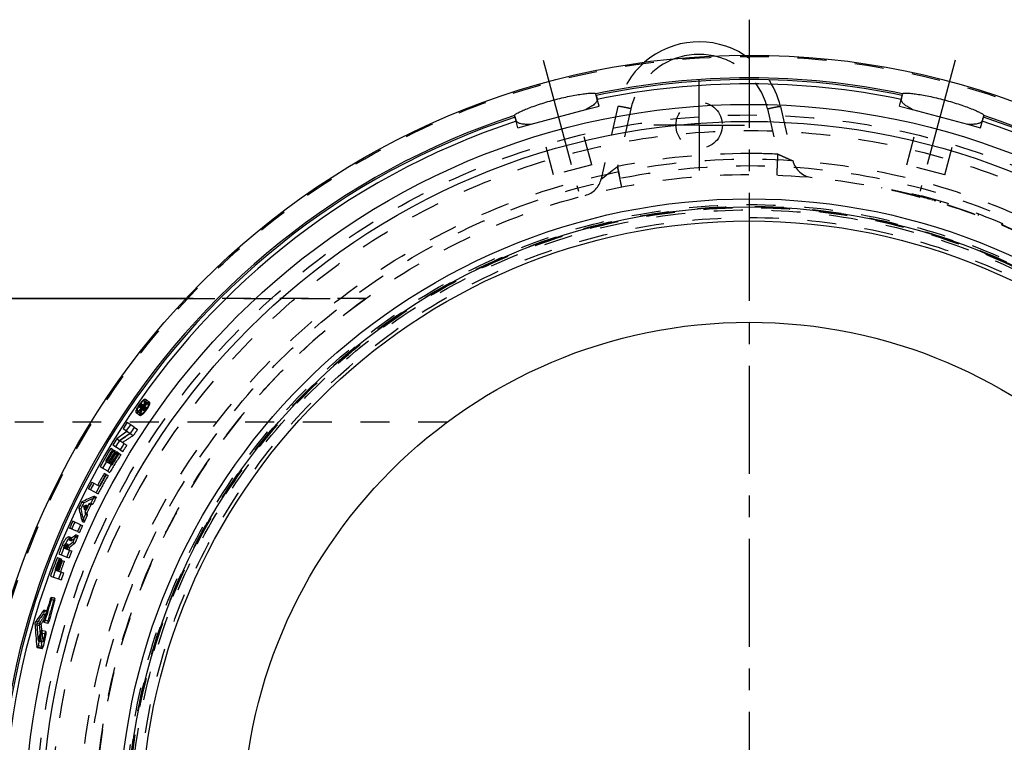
# Model space of a CAD drawing. Header units: millimetres. Extents: x 241 to 760, y 318 to 682.
# Tile 3 of 4: x 415 to 638, y 518 to 682. Entities that reach past the tile are written whole.
import ezdxf

# ---------------------------------------------------------------- set-up
doc = ezdxf.new("R2010")
doc.units = ezdxf.units.MM
doc.header["$LTSCALE"] = 65.185185
doc.linetypes.add('CENTER', pattern=[0.6, 0.375, -0.075, 0.075, -0.075])
doc.linetypes.add('HIDDEN', pattern=[0.2, 0.1, -0.1])
for name, color, linetype in [('FASEN', 7, 'CONTINUOUS'), ('KOERPER', 7, 'CONTINUOUS'), ('KONST.EL_MIT_GEO', 7, 'CONTINUOUS'), ('L1', 7, 'CONTINUOUS')]:
    doc.layers.add(name, color=color, linetype=linetype)

msp = doc.modelspace()

# ---------------------------------------------------------------- linework, layer by layer
at = {"layer": 'FASEN', "color": 8, "linetype": 'HIDDEN'}
msp.add_circle((580, 498.5), 140, dxfattribs=at)
at = {"layer": 'KOERPER', "color": 7, "linetype": 'Continuous'}
msp.add_line((452.63, 618.5), (390, 618.5), dxfattribs=at)
at = {"layer": 'KOERPER', "color": 8, "linetype": 'HIDDEN'}
msp.add_line((493.38, 618.5), (452.63, 618.5), dxfattribs=at)
msp.add_arc((580, 498.5), 148, 125.8248, 234.1752, dxfattribs=at)
at = {"layer": 'KONST.EL_MIT_GEO', "color": 2, "linetype": 'CENTER'}
for p, q in [((533.42, 672.37), (541.36, 642.71)), ((626.59, 672.37), (618.64, 642.71)), ((568.68, 657.64), (568.68, 667.89)), ((568.68, 657.64), (558.43, 657.64)), ((568.68, 657.64), (568.68, 647.39)), ((568.68, 657.64), (578.93, 657.64))]:
    msp.add_line(p, q, dxfattribs=at)
at = {"layer": 'KONST.EL_MIT_GEO', "color": 7, "linetype": 'Continuous'}
for p, q in [((545.39, 664.39), (545.29, 664.75)), ((545.39, 664.36), (545.39, 664.39)), ((614.61, 664.36), (614.6, 664.32)), ((614.62, 664.39), (614.61, 664.36)), ((614.62, 664.39), (614.71, 664.75)), ((527.04, 659.47), (526.94, 659.84)), ((527.04, 659.47), (527.04, 659.45)), ((527.04, 659.45), (527.05, 659.4)), ((527.05, 659.4), (527.09, 659.27)), ((530.66, 657.85), (543.06, 661.18)), ((616.95, 661.18), (629.35, 657.85)), ((632.92, 659.27), (632.96, 659.45)), ((632.96, 659.45), (632.97, 659.47)), ((632.97, 659.47), (633.07, 659.84)), ((390, 618.5), (452.63, 618.5)), ((442.61, 594.58), (442.55, 594.62)), ((443.24, 595.34), (443.48, 595.16)), ((441.62, 593.02), (441.86, 592.84)), ((442.39, 593.68), (441.98, 593.99)), ((442.17, 594.26), (442.19, 594.3)), ((442.19, 594.3), (442.22, 594.34)), ((442.25, 594.26), (442.2, 594.18)), ((442.2, 594.18), (442.37, 594.05)), ((442.22, 594.34), (442.28, 594.3)), ((442.28, 594.3), (442.25, 594.26)), ((442.31, 594.09), (442.34, 594.13)), ((442.34, 594.13), (442.39, 594.2)), ((442.45, 594.16), (442.37, 594.05)), ((442.55, 593.91), (442.37, 594.05)), ((442.39, 594.39), (442.67, 594.18)), ((442.39, 594.2), (442.4, 594.21)), ((442.55, 593.91), (442.39, 593.68)), ((442.4, 594.21), (442.45, 594.16)), ((442.59, 594.4), (442.79, 594.25)), ((442.9, 594.42), (442.74, 594.18)), ((440.92, 589.35), (439.33, 590.47)), ((438.4, 589.04), (440.01, 587.94)), ((436.97, 586.77), (437.6, 586.35)), ((437.62, 586.37), (437.6, 586.35)), ((438.59, 585.7), (437.66, 586.31)), ((436.01, 584.36), (435.64, 584.59)), ((437.71, 584.27), (436.08, 585.32)), ((436.5, 583.71), (436.13, 583.95)), ((437.28, 583.55), (436.91, 583.79)), ((434.44, 581.68), (435.73, 580.9)), ((434.9, 579.45), (433.23, 580.42)), ((431.33, 576.94), (433.04, 576.02)), ((434.5, 578.71), (434.11, 578.93)), ((432.26, 574.53), (430.55, 575.44)), ((429.07, 572.5), (429.51, 572.29)), ((428.38, 571.09), (428.82, 570.88)), ((429.58, 570.84), (429.98, 570.64)), ((430.01, 571.72), (430.4, 571.52)), ((428.76, 567.32), (427, 568.12)), ((428.08, 565.79), (426.3, 566.57)), ((426.23, 563.86), (426.7, 563.67)), ((424.66, 562.72), (425.06, 562.56)), ((424.89, 562.12), (426.28, 561.57)), ((425.35, 562.44), (425.76, 562.28)), ((425.91, 562.86), (425.43, 563.05)), ((423.53, 559.92), (423.94, 559.77)), ((423.84, 560.71), (425.66, 560.02)), ((424.13, 559.4), (424.54, 559.24)), ((422.94, 557.13), (424.36, 556.63)), ((421.94, 555.68), (423.78, 555.06)), ((421.93, 550.47), (422.18, 550.4)), ((420.39, 547.9), (420.54, 547.86)), ((420.48, 545.78), (420.73, 545.72)), ((418.49, 544.76), (418.9, 544.66)), ((418.71, 545.54), (419.12, 545.44)), ((419.68, 542.95), (419.93, 542.89)), ((418.87, 539.71), (419.02, 539.68)), ((419.17, 541.05), (419.42, 541))]:
    msp.add_line(p, q, dxfattribs=at)
at = {"layer": 'KONST.EL_MIT_GEO', "color": 8, "linetype": 'HIDDEN'}
for p, q in [((546.03, 661.97), (545.4, 664.36)), ((545.4, 664.36), (545.41, 664.31)), ((545.41, 664.31), (545.41, 664.29)), ((613.97, 661.97), (614.61, 664.36)), ((614.6, 664.33), (614.61, 664.36)), ((614.6, 664.32), (614.6, 664.33)), ((543.06, 661.18), (546.03, 661.97)), ((550.31, 661.88), (546.52, 645.49)), ((587.06, 661.88), (589.88, 649.66)), ((613.97, 661.97), (616.95, 661.18)), ((527.68, 657.06), (527.04, 659.44)), ((527.05, 659.41), (527.04, 659.44)), ((527.09, 659.27), (527.05, 659.41)), ((544.37, 648.69), (541.16, 660.67)), ((553.23, 661.37), (550.22, 648.31)), ((584.13, 661.37), (586.5, 651.1)), ((615.64, 648.69), (618.85, 660.67)), ((632.32, 657.06), (632.96, 659.44)), ((632.94, 659.37), (632.92, 659.27)), ((632.95, 659.39), (632.94, 659.37)), ((632.96, 659.44), (632.95, 659.39)), ((527.68, 657.06), (530.66, 657.85)), ((535.77, 646.39), (532.56, 658.36)), ((624.24, 646.39), (627.45, 658.36)), ((629.35, 657.85), (632.32, 657.06)), ((544.37, 648.69), (535.77, 646.39)), ((624.24, 646.39), (615.64, 648.69)), ((610, 643.43), (610, 643.53)), ((615, 642.3), (615, 642.4)), ((616.9, 641.93), (616.9, 642.24)), ((616.95, 641.92), (616.95, 642.23)), ((617, 641.9), (617, 642.21)), ((617.06, 641.89), (617.06, 642.2)), ((617.08, 641.88), (617.08, 642.19)), ((617.5, 641.77), (617.5, 642.08)), ((617.74, 641.71), (617.74, 642.02)), ((618.18, 641.6), (618.18, 641.91)), ((618.22, 641.58), (618.22, 641.89)), ((618.3, 641.56), (618.3, 641.87)), ((618.34, 641.55), (618.34, 641.86)), ((618.36, 641.55), (618.36, 641.86)), ((618.53, 641.5), (618.53, 641.81)), ((618.76, 641.44), (618.76, 641.75)), ((618.9, 641.4), (618.9, 641.71)), ((618.95, 641.39), (618.95, 641.7)), ((618.99, 641.38), (618.99, 641.69)), ((619.23, 641.31), (619.23, 641.62)), ((619.53, 641.23), (619.53, 641.54)), ((619.55, 641.22), (619.55, 641.53)), ((619.72, 641.17), (619.72, 641.49)), ((619.78, 641.16), (619.78, 641.47)), ((619.93, 641.12), (619.93, 641.43)), ((620.08, 641.07), (620.08, 641.39)), ((620.15, 641.05), (620.15, 641.37)), ((620.17, 641.05), (620.17, 641.36)), ((620.38, 640.99), (620.38, 641.3)), ((620.48, 640.96), (620.48, 641.27)), ((620.56, 640.94), (620.56, 641.25)), ((620.62, 640.92), (620.62, 641.23)), ((620.75, 640.88), (620.75, 641.2)), ((620.77, 640.88), (620.77, 641.19)), ((620.81, 640.87), (620.81, 641.18)), ((620.83, 640.86), (620.83, 641.17)), ((620.88, 640.85), (620.88, 641.16)), ((620.92, 640.84), (620.92, 641.15)), ((620.98, 640.82), (620.98, 641.13)), ((621.4, 640.7), (621.4, 641.01)), ((621.6, 640.64), (621.6, 640.95)), ((621.97, 640.53), (621.97, 640.84)), ((622.02, 640.51), (622.02, 640.83)), ((622.08, 640.5), (622.08, 640.81)), ((622.12, 640.49), (622.12, 640.8)), ((623.29, 640.13), (623.29, 640.45)), ((631.87, 637.22), (631.87, 637.54)), ((637.4, 635.02), (637.4, 635.35)), ((452.63, 618.5), (493.38, 618.5)), ((443.48, 595.16), (444.14, 594.65)), ((443.49, 595.69), (444.4, 594.98)), ((441.38, 592.67), (442.18, 592.08)), ((441.86, 592.84), (442.43, 592.41)), ((442.28, 594.3), (442.4, 594.21)), ((442.37, 594.05), (442.37, 594.05)), ((442.39, 593.68), (443.23, 593.04)), ((442.45, 594.16), (443.31, 593.51)), ((442.55, 593.91), (443.4, 593.27)), ((442.61, 594.58), (443.48, 593.91)), ((442.67, 594.18), (443.31, 593.69)), ((442.74, 594.18), (443.6, 593.53)), ((442.79, 594.25), (443.45, 593.74)), ((442.9, 594.42), (443.77, 593.75)), ((511.65, 590.5), (261, 590.5)), ((440.92, 589.35), (441.64, 588.83)), ((440.01, 587.94), (439.8, 587.8)), ((440.01, 587.94), (440.69, 587.47)), ((436.01, 584.36), (436.59, 583.99)), ((436.5, 583.71), (437.08, 583.35)), ((437.28, 583.55), (437.86, 583.18)), ((437.71, 584.27), (438.31, 583.89)), ((438.59, 585.7), (439.22, 585.28)), ((434.9, 579.45), (435.41, 579.15)), ((435.73, 580.9), (435.88, 580.81)), ((434.5, 578.71), (434.99, 578.43)), ((433.04, 576.02), (433.12, 575.97)), ((432.33, 573.55), (431.6, 573.23)), ((431.88, 573.79), (432.33, 573.55)), ((432.26, 574.53), (432.72, 574.29)), ((429.44, 571.45), (429.88, 571.23)), ((429.74, 570.15), (430.18, 569.94)), ((429.98, 570.64), (430.02, 570.62)), ((430.4, 571.52), (430.45, 571.5)), ((430.64, 572.01), (431.08, 571.79)), ((431.09, 572.22), (431.53, 571.99)), ((429.11, 568.08), (429.55, 567.88)), ((429.36, 568.62), (429.55, 567.88)), ((429.86, 569.67), (430.29, 569.46)), ((428.08, 565.79), (428.53, 565.59)), ((428.76, 567.32), (429.21, 567.12)), ((426.56, 564.41), (426.1, 564.61)), ((427.74, 565.03), (428.2, 564.83)), ((425.06, 562.56), (425.35, 562.44)), ((425.76, 562.28), (425.84, 562.25)), ((425.8, 562.38), (426.29, 562.19)), ((426.28, 561.57), (426.77, 561.38)), ((427.01, 563.33), (427.48, 563.14)), ((423.94, 559.77), (424.47, 559.57)), ((424.54, 559.24), (425.07, 559.05)), ((425.66, 560.02), (426.17, 559.82)), ((423.78, 555.06), (424.39, 554.86)), ((424.36, 556.63), (424.93, 556.43)), ((422.18, 550.4), (422.91, 550.18)), ((422.93, 550.68), (422.2, 550.89)), ((421.31, 547.74), (420.49, 547.97)), ((420.54, 547.86), (421.22, 547.67)), ((420.31, 547.1), (421.16, 546.88)), ((420.73, 545.72), (421.63, 545.49)), ((418.88, 545.08), (419.82, 544.85)), ((418.9, 544.66), (419.44, 544.53)), ((419.12, 545.44), (419.63, 545.31)), ((420.47, 545.28), (421.39, 545.05)), ((420.92, 543.16), (419.93, 543.39)), ((419.93, 542.89), (420.94, 542.66)), ((418.93, 539.6), (420.09, 539.36)), ((419.02, 539.68), (420.03, 539.47)), ((419.17, 540.05), (420.31, 539.81)), ((419.42, 541), (420.26, 540.81))]:
    msp.add_line(p, q, dxfattribs=at)
at = {"layer": 'KONST.EL_MIT_GEO', "color": 7, "linetype": 'Continuous'}
for radius in [175, 163.86, 160, 142.5, 140.7, 137.5, 114.6]:
    msp.add_circle((580, 498.5), radius, dxfattribs=at)
at = {"layer": 'KONST.EL_MIT_GEO', "color": 8, "linetype": 'HIDDEN'}
for centre, radius in [((580, 498.5), 174.71), ((568.68, 657.64), 5.25), ((580, 498.5), 161.46), ((580, 498.5), 157.93), ((580, 498.5), 151.5), ((580, 498.5), 150), ((580, 498.5), 148), ((580, 498.5), 141.2), ((580, 498.5), 140.8), ((580, 498.5), 140.5), ((580, 498.5), 140), ((580, 498.5), 138.27)]:
    msp.add_circle(centre, radius, dxfattribs=at)
at = {"layer": 'KONST.EL_MIT_GEO', "color": 7, "linetype": 'Continuous'}
for centre, radius, start, end in [((568.68, 657.64), 18.86, 57.2182, 130.9158), ((568.68, 657.8), 15.86, 78.0893, 110.046), ((580, 498.5), 169.84, 78.2065, 101.7935), ((580, 498.5), 169.46, 78.2136, 101.7864), ((580, 498.5), 168.5, 78.2222, 101.7778), ((580, 498.5), 169.84, 108.2065, 71.7935), ((580, 498.5), 169.46, 108.2136, 71.7864), ((580, 498.5), 168.5, 108.2222, 71.7778), ((446.28, 591.51), 5.06, 141.1719, 143.1012), ((440.78, 594.23), 1.76, 305.9876, 306.5965), ((446.21, 591.55), 4.98, 147.7023, 150.2249), ((577.44, 499.69), 165.06, 145.0417, 145.1566), ((446.35, 591.46), 5.14, 147.4461, 147.7186), ((446.36, 591.45), 5.15, 145.8217, 147.4468), ((446.32, 591.48), 5.12, 145.5491, 145.8211), ((446.3, 591.5), 5.08, 145.0794, 145.5494), ((446.32, 591.48), 5.1, 143.0927, 145.0761), ((443.38, 593.53), 1.42, 142.7845, 145.0076), ((442.01, 594.48), 0.472, 324.9752, 331.3233), ((442.07, 594.45), 0.402, 331.3087, 334.7074), ((452.46, 458.99), 135.54, 94.1129, 94.2328), ((438.49, 596.9), 5.14, 320.5988, 321.6709), ((438.35, 597.02), 5.33, 321.6699, 322.9665), ((452.36, 459.21), 135.54, 94.0011, 94.1345), ((437.02, 597.95), 7.07, 322.1677, 327.1599), ((438.29, 597.06), 5.4, 322.9637, 323.5129), ((438.29, 597.06), 5.4, 323.5175, 327.0866), ((438.28, 597.07), 5.42, 327.0816, 328.0847), ((438.43, 596.98), 5.24, 328.0783, 329.6667), ((577.43, 499.7), 165.27, 146.6831, 147.2734), ((522.81, 466.45), 147.81, 124.3956, 125.508), ((522.6, 466.72), 146.69, 124.2721, 125.3869), ((548.75, 513.08), 133.13, 144.7261, 145.4539), ((577.43, 499.7), 163.32, 146.7059, 147.2947), ((577.43, 499.7), 165.26, 148.2061, 148.7958), ((548.75, 513.08), 133.13, 146.6042, 147.332), ((507.61, 482.63), 125.14, 122.8139, 124.0078), ((577.43, 499.7), 165.26, 149.0906, 150.76), ((577.42, 499.7), 164.82, 149.0942, 150.174), ((577.42, 499.7), 164.5, 149.195, 150.1761), ((577.42, 499.7), 163.31, 149.1069, 150.7717), ((577.42, 499.7), 164.06, 149.1986, 150.1791), ((577.42, 499.7), 163.75, 149.1032, 150.1813), ((577.42, 499.7), 163.31, 148.2248, 148.8129), ((548.75, 513.08), 133.13, 149.0302, 149.7579), ((577.42, 499.71), 165.25, 152.134, 152.7227), ((577.42, 499.71), 163.31, 151.0655, 152.7289), ((577.41, 499.71), 163.74, 151.0629, 152.1401), ((548.75, 513.08), 133.13, 151.456, 152.1838), ((580, 498.5), 168.1, 153.8809, 154.4157), ((485.93, 451.69), 133.52, 113.877, 115.2034), ((480.9, 461.75), 121.9, 113.8566, 114.9363), ((577.41, 499.71), 163.3, 153.0224, 153.6395), ((558.29, 600.85), 133.27, 192.904, 194.2375), ((548.75, 513.08), 133.13, 153.592, 154.2649), ((547.83, 598.18), 122.1, 192.9215, 194.0133), ((486.5, 450.91), 133.36, 115.0624, 115.3319), ((559.58, 600.96), 133.45, 192.776, 193.0462), ((580, 498.5), 166.91, 153.9819, 154.3178), ((577.41, 499.71), 163.61, 153.7741, 154.4971), ((558.8, 600.78), 132.65, 193.3483, 193.5625), ((486.16, 451.64), 132.56, 114.5476, 114.7611), ((580, 498.5), 168.1, 155.5351, 156.1136), ((548.75, 513.08), 133.13, 155.6732, 156.401), ((580, 498.5), 166.16, 154.6387, 155.2451), ((580, 498.5), 166.16, 155.5335, 156.1102), ((511.33, 454.52), 138.56, 127.1049, 127.8953), ((502.09, 467.74), 122.01, 127.7516, 128.1654), ((577.41, 499.71), 163.3, 156.4231, 157.0707), ((577.42, 499.71), 165.25, 157.5836, 158.3352), ((548.75, 513.08), 133.13, 158.4013, 159.124), ((577.41, 499.71), 164.8, 157.582, 157.7448), ((426.97, 561.77), 2.07, 152.0889, 157.585), ((577.41, 499.71), 164.49, 157.5809, 157.7435), ((577.41, 499.71), 164.05, 157.541, 157.7418), ((577.41, 499.71), 163.3, 157.7389, 158.326), ((511.84, 453.94), 138.43, 127.7924, 128.4295), ((577.43, 499.7), 165.26, 158.6296, 160.2003), ((577.42, 499.7), 164.81, 158.6274, 159.6083), ((577.42, 499.71), 164.5, 158.7238, 159.6063), ((577.42, 499.71), 164.06, 158.7215, 159.6034), ((548.75, 513.08), 133.13, 160.7008, 161.4286), ((577.42, 499.71), 163.3, 159.5985, 160.186), ((577.44, 499.7), 163.58, 161.9198, 163.6373), ((577.44, 499.7), 163.33, 161.9173, 163.6341), ((541.22, 459.95), 149.45, 143.9514, 145.0622), ((541.27, 459.92), 149.11, 144.2157, 145.1678), ((570.09, 553.89), 151.88, 183.4467, 185.3594), ((570.52, 553.94), 151.9, 183.3429, 184.868), ((577.44, 499.7), 163.59, 164.6691, 165.3583), ((577.45, 499.7), 163.34, 164.6655, 165.698)]:
    msp.add_arc(centre, radius, start, end, dxfattribs=at)
at = {"layer": 'KONST.EL_MIT_GEO', "color": 8, "linetype": 'HIDDEN'}
for centre, radius, start, end in [((568.68, 657.8), 15.86, 110.046, 167), ((568.68, 657.8), 15.86, 13, 78.0893), ((568.68, 657.64), 18.86, 12.9998, 57.2182), ((568.68, 657.64), 18.86, 130.9158, 167.0002), ((545.41, 663.46), 0.2, 358.5134, 0.0725), ((544.87, 663.47), 0.743, 356.1294, 358.4808), ((614.6, 663.46), 0.2, 179.9276, 181.4866), ((615.14, 663.47), 0.743, 181.5192, 183.8706), ((535.76, 675.69), 16.24, 296.7103, 296.9931), ((624.25, 675.69), 16.24, 243.0071, 243.2897), ((527.95, 658.94), 0.743, 211.5192, 213.8706), ((527.48, 658.65), 0.2, 209.9276, 211.4866), ((529.73, 674.07), 16.24, 273.0071, 273.2897), ((630.28, 674.07), 16.24, 266.7103, 266.9931), ((632.06, 658.94), 0.743, 326.1294, 328.4808), ((632.52, 658.65), 0.2, 328.5134, 330.0725), ((580, 498.24), 153, 90, 101.2257), ((580, 498.22), 153.02, 87.5648, 89.9999), ((916.69, 721.05), 373.62, 191.2271, 191.6479), ((594.75, 650.79), 5, 193, 264.4687), ((541.65, 646.62), 5, 284.5165, 347), ((580, 498.5), 148.1, 64.8248, 78.313), ((580, 498.5), 148.4, 67.2449, 75.6021), ((444.99, 593.26), 1.92, 123.3412, 124.5895), ((444.91, 593.37), 1.78, 122.723, 123.3332), ((448, 589.93), 6.41, 141.4153, 143.933), ((548.75, 513.08), 132.91, 142.6605, 142.8424), ((448.04, 589.9), 6.47, 140.2927, 141.4151), ((548.75, 513.08), 132.84, 142.6605, 142.7212), ((447.98, 589.95), 6.39, 138.9017, 140.2955), ((444.18, 592.84), 1.39, 141.5508, 142.6595), ((444.17, 592.86), 1.37, 136.8207, 141.5794), ((548.75, 513.08), 132.69, 142.6605, 142.7212), ((548.75, 513.08), 132.62, 142.6605, 142.7212), ((548.75, 513.08), 132.4, 142.7212, 142.8424), ((443.84, 593.19), 0.902, 129.8504, 132.0173), ((443.73, 593.32), 0.737, 127.3802, 129.8648), ((450.12, 464.2), 129.49, 92.8869, 93.0144), ((450.01, 464.41), 129.5, 92.7626, 92.9046), ((548.75, 513.08), 132.4, 142.4556, 142.5798), ((548.75, 513.08), 131.19, 144.7261, 145.4539), ((507.63, 482.68), 124.35, 122.5709, 123.8929), ((548.75, 513.08), 133.13, 147.6959, 149.0302), ((548.75, 513.08), 132.69, 147.6959, 149.0301), ((548.75, 513.08), 132.38, 147.8172, 149.0301), ((548.75, 513.08), 131.19, 146.6042, 147.332), ((548.75, 513.08), 131.19, 147.6959, 149.7579), ((548.75, 513.08), 131.94, 147.8172, 149.0301), ((548.75, 513.08), 131.63, 147.6959, 149.0301), ((548.75, 513.08), 131.19, 150.1218, 152.1838), ((548.75, 513.08), 131.63, 150.1218, 151.456), ((548.75, 513.08), 131.19, 152.5476, 153.3129), ((481.54, 460.97), 121.76, 114.8085, 115.1035), ((548.64, 598.11), 121.76, 192.7534, 193.0484), ((548.75, 513.08), 131.94, 153.7168, 154.1401), ((548.75, 513.08), 131.5, 153.4804, 154.3766), ((481.25, 461.6), 121.07, 114.2447, 114.4786), ((548.75, 513.08), 131.19, 154.5441, 155.3093), ((547.96, 597.96), 121.07, 193.3784, 193.6123), ((548.75, 513.08), 131.19, 155.6732, 156.401), ((501.81, 468.1), 121.56, 127.2713, 127.7516), ((548.75, 513.08), 131.19, 156.7648, 157.5678), ((548.75, 513.08), 133.13, 158.1949, 158.4013), ((432.67, 559.52), 8.1, 156.4616, 158.1937), ((432.64, 559.53), 8.08, 155.7148, 156.4633), ((432.5, 559.59), 7.92, 154.4497, 155.7176), ((432.35, 559.66), 7.76, 154.2516, 154.4463), ((548.75, 513.08), 132.69, 158.1949, 158.3962), ((548.75, 513.08), 132.38, 158.1949, 158.3962), ((423.77, 563.08), 2.23, 338.1801, 342.4334), ((423.98, 563.01), 2.01, 342.4314, 344.3204), ((548.75, 513.08), 131.94, 158.1476, 158.3962), ((548.75, 513.08), 131.19, 158.3962, 159.124), ((502.52, 467.35), 121.68, 128.0745, 128.7942), ((548.75, 513.08), 133.13, 159.4879, 160.7008), ((548.75, 513.08), 132.69, 159.4879, 160.7008), ((548.75, 513.08), 132.38, 159.6092, 160.7008), ((548.75, 513.08), 131.94, 159.6092, 160.7008), ((548.75, 513.08), 131.19, 160.7008, 161.4286), ((548.75, 513.08), 131.44, 163.5714, 165.6941), ((548.75, 513.08), 131.19, 163.5714, 165.6941), ((525.64, 475.93), 126.69, 145.5081, 146.796), ((525.8, 475.84), 126.47, 145.8272, 146.9299), ((545.61, 556.71), 126.76, 185.5142, 186.6324), ((545.34, 556.67), 126.08, 185.3781, 187.2244), ((545, 556.64), 126.14, 186.6329, 187.1668), ((548.75, 513.08), 131.44, 166.9677, 167.8177), ((548.75, 513.08), 131.19, 166.9677, 168.2412), ((544.56, 556.59), 125.7, 187.1667, 187.8257)]:
    msp.add_arc(centre, radius, start, end, dxfattribs=at)
at = {"layer": 'KONST.EL_MIT_GEO', "color": 7, "linetype": 'Continuous'}
for points, knots in [([(526.94, 659.84), (526.93, 659.87), (526.95, 659.93), (527.01, 659.99), (527.11, 660.09), (527.28, 660.21), (527.7, 660.47), (528.43, 660.82), (529.51, 661.29), (530.84, 661.8), (532.38, 662.33), (534.06, 662.86), (535.83, 663.36), (537.61, 663.81), (539.33, 664.2), (540.93, 664.5), (542.34, 664.73), (543.51, 664.87), (544.31, 664.92), (544.8, 664.91), (545.02, 664.89), (545.15, 664.85), (545.23, 664.82), (545.28, 664.78), (545.29, 664.75)], [0, 0, 0, 0, 0.004954, 0.008671, 0.013392, 0.02601, 0.042927, 0.089261, 0.150964, 0.225847, 0.311166, 0.403727, 0.5, 0.596273, 0.688834, 0.774153, 0.849036, 0.910739, 0.957073, 0.97399, 0.986608, 0.991329, 0.995046, 1, 1, 1, 1]), ([(545.61, 663.45), (545.61, 663.49), (545.59, 663.61), (545.54, 663.81), (545.47, 664.07), (545.42, 664.26), (545.39, 664.36)], [0, 0, 0, 0, 0.139546, 0.369229, 0.666153, 1, 1, 1, 1]), ([(614.6, 664.32), (614.57, 664.22), (614.52, 664.04), (614.46, 663.79), (614.41, 663.6), (614.39, 663.49), (614.4, 663.45)], [0, 0, 0, 0, 0.335722, 0.631833, 0.86027, 1, 1, 1, 1]), ([(614.71, 664.75), (614.72, 664.78), (614.77, 664.82), (614.85, 664.85), (614.99, 664.89), (615.2, 664.91), (615.69, 664.92), (616.5, 664.87), (617.67, 664.73), (619.08, 664.5), (620.68, 664.2), (622.4, 663.81), (624.18, 663.36), (625.94, 662.86), (627.63, 662.33), (629.16, 661.8), (630.5, 661.29), (631.58, 660.82), (632.3, 660.47), (632.72, 660.21), (632.9, 660.09), (633, 659.99), (633.05, 659.93), (633.08, 659.87), (633.07, 659.84)], [0, 0, 0, 0, 0.004954, 0.008671, 0.013392, 0.02601, 0.042927, 0.089261, 0.150964, 0.225847, 0.311166, 0.403727, 0.5, 0.596273, 0.688834, 0.774153, 0.849036, 0.910739, 0.957073, 0.97399, 0.986608, 0.991329, 0.995046, 1, 1, 1, 1]), ([(545.61, 663.45), (545.6, 663.27), (545.49, 662.98), (545.22, 662.64), (544.8, 662.23), (544.08, 661.72), (543.43, 661.36), (543.06, 661.18)], [0, 0, 0, 0, 0.15353, 0.251179, 0.36567, 0.647893, 1, 1, 1, 1]), ([(616.95, 661.18), (616.58, 661.36), (615.92, 661.72), (615.2, 662.23), (614.78, 662.64), (614.52, 662.98), (614.4, 663.27), (614.4, 663.45)], [0, 0, 0, 0, 0.352107, 0.63433, 0.748821, 0.84647, 1, 1, 1, 1]), ([(527.09, 659.27), (527.11, 659.19), (527.15, 659.03), (527.21, 658.82), (527.26, 658.67), (527.29, 658.58), (527.31, 658.55)], [0, 0, 0, 0, 0.339794, 0.633534, 0.859027, 1, 1, 1, 1]), ([(632.69, 658.55), (632.71, 658.58), (632.74, 658.67), (632.79, 658.82), (632.85, 659.03), (632.89, 659.19), (632.92, 659.27)], [0, 0, 0, 0, 0.140973, 0.366466, 0.660206, 1, 1, 1, 1]), ([(530.66, 657.85), (530.24, 657.83), (529.5, 657.82), (528.62, 657.9), (528.05, 658.04), (527.66, 658.2), (527.41, 658.39), (527.31, 658.55)], [0, 0, 0, 0, 0.352107, 0.63433, 0.748821, 0.84647, 1, 1, 1, 1]), ([(632.69, 658.55), (632.6, 658.39), (632.35, 658.2), (631.95, 658.04), (631.39, 657.9), (630.51, 657.82), (629.76, 657.83), (629.35, 657.85)], [0, 0, 0, 0, 0.15353, 0.251179, 0.36567, 0.647893, 1, 1, 1, 1]), ([(441.38, 592.67), (441.31, 592.72), (441.3, 592.89), (441.34, 593.1), (441.41, 593.34), (441.53, 593.6), (441.73, 593.99), (442.04, 594.48), (442.39, 594.94), (442.69, 595.26), (442.89, 595.45), (443.09, 595.6), (443.26, 595.7), (443.43, 595.74), (443.49, 595.69)], [0, 0, 0, 0, 0.059707, 0.108287, 0.169769, 0.242931, 0.324985, 0.504035, 0.682317, 0.763473, 0.835452, 0.895529, 0.942598, 1, 1, 1, 1]), ([(442.33, 594.48), (442.37, 594.52), (442.43, 594.58), (442.51, 594.63), (442.54, 594.63), (442.55, 594.62)], [0, 0, 0, 0, 0.65907, 0.871528, 1, 1, 1, 1]), ([(443.24, 595.34), (443.21, 595.37), (443.11, 595.36), (443, 595.31), (442.88, 595.23), (442.75, 595.13), (442.56, 594.95), (442.43, 594.79), (442.34, 594.68)], [0, 0, 0, 0, 0.120188, 0.212583, 0.32923, 0.469669, 0.631332, 1, 1, 1, 1]), ([(443.49, 595.69), (443.55, 595.65), (443.56, 595.5), (443.53, 595.32), (443.45, 595.03), (443.26, 594.62), (443.06, 594.29), (442.95, 594.12)], [0, 0, 0, 0, 0.12063, 0.215332, 0.334433, 0.638344, 1, 1, 1, 1]), ([(442.95, 594.33), (443.02, 594.45), (443.13, 594.66), (443.24, 594.93), (443.29, 595.11), (443.3, 595.23), (443.28, 595.32), (443.24, 595.34)], [0, 0, 0, 0, 0.366458, 0.665481, 0.782034, 0.875547, 1, 1, 1, 1]), ([(441.81, 592.8), (441.77, 592.77), (441.68, 592.72), (441.55, 592.65), (441.42, 592.64), (441.38, 592.67)], [0, 0, 0, 0, 0.351378, 0.630773, 1, 1, 1, 1]), ([(441.89, 594.02), (441.82, 593.91), (441.71, 593.69), (441.61, 593.43), (441.57, 593.26), (441.56, 593.14), (441.58, 593.05), (441.62, 593.02)], [0, 0, 0, 0, 0.366896, 0.665545, 0.781884, 0.875251, 1, 1, 1, 1]), ([(441.62, 593.02), (441.65, 593), (441.75, 593.01), (441.85, 593.06), (442.01, 593.16), (442.22, 593.35), (442.38, 593.53), (442.47, 593.64)], [0, 0, 0, 0, 0.121965, 0.214073, 0.329867, 0.629865, 1, 1, 1, 1]), ([(442.6, 593.62), (442.47, 593.45), (442.23, 593.17), (441.96, 592.91), (441.83, 592.81)], [0, 0, 0, 0, 0.551984, 1, 1, 1, 1]), ([(442.25, 594.39), (442.27, 594.41), (442.3, 594.44), (442.32, 594.47), (442.33, 594.48)], [0, 0, 0, 0, 0.759485, 1, 1, 1, 1]), ([(442.36, 594.38), (442.35, 594.38), (442.32, 594.35), (442.3, 594.32), (442.28, 594.3)], [0, 0, 0, 0, 0.201078, 1, 1, 1, 1]), ([(442.39, 594.39), (442.39, 594.39), (442.38, 594.4), (442.37, 594.39), (442.36, 594.38)], [0, 0, 0, 0, 0.166868, 1, 1, 1, 1]), ([(442.43, 594.27), (442.44, 594.29), (442.45, 594.31), (442.45, 594.34), (442.45, 594.35)], [0, 0, 0, 0, 0.658033, 1, 1, 1, 1]), ([(442.61, 594.58), (442.63, 594.57), (442.63, 594.49), (442.6, 594.44), (442.59, 594.4)], [0, 0, 0, 0, 0.344263, 1, 1, 1, 1]), ([(424.66, 562.72), (424.77, 562.99), (424.95, 563.38), (425.23, 563.85), (425.43, 564.14), (425.62, 564.37), (425.82, 564.55), (426.01, 564.64), (426.1, 564.61)], [0, 0, 0, 0, 0.357892, 0.521071, 0.665666, 0.78748, 0.883493, 1, 1, 1, 1]), ([(426, 564.06), (425.88, 563.92), (425.65, 563.59), (425.46, 563.23), (425.36, 563.03)], [0, 0, 0, 0, 0.454932, 1, 1, 1, 1]), ([(426.24, 564.31), (426.22, 564.3), (426.13, 564.22), (426.06, 564.13), (426, 564.06)], [0, 0, 0, 0, 0.218952, 1, 1, 1, 1]), ([(426.1, 564.61), (426.18, 564.57), (426.25, 564.38), (426.25, 564.13), (426.24, 563.96), (426.23, 563.86)], [0, 0, 0, 0, 0.351769, 0.637531, 1, 1, 1, 1]), ([(425.43, 563.05), (425.42, 563.06), (425.38, 563.05), (425.34, 563.02), (425.25, 562.92), (425.19, 562.82), (425.15, 562.74)], [0, 0, 0, 0, 0.122373, 0.215819, 0.334475, 1, 1, 1, 1]), ([(425.35, 562.44), (425.38, 562.51), (425.43, 562.65), (425.47, 562.81), (425.48, 562.92), (425.48, 562.99), (425.46, 563.04), (425.43, 563.05)], [0, 0, 0, 0, 0.362722, 0.672563, 0.792056, 0.884673, 1, 1, 1, 1]), ([(425.94, 562.59), (425.95, 562.63), (425.96, 562.69), (425.96, 562.78), (425.94, 562.84), (425.91, 562.86)], [0, 0, 0, 0, 0.374998, 0.663285, 1, 1, 1, 1]), ([(425.91, 562.47), (425.92, 562.48), (425.93, 562.52), (425.94, 562.56), (425.94, 562.59)], [0, 0, 0, 0, 0.262168, 1, 1, 1, 1]), ([(421.93, 550.47), (421.97, 550.58), (422.02, 550.71), (422.11, 550.83), (422.14, 550.88), (422.18, 550.9), (422.2, 550.89)], [0, 0, 0, 0, 0.661092, 0.785111, 0.883241, 1, 1, 1, 1]), ([(422.2, 550.89), (422.22, 550.89), (422.24, 550.85), (422.25, 550.8), (422.25, 550.7), (422.23, 550.57), (422.2, 550.46), (422.18, 550.4)], [0, 0, 0, 0, 0.114738, 0.206681, 0.325605, 0.635505, 1, 1, 1, 1]), ([(420.49, 547.97), (420.5, 547.96), (420.53, 547.93), (420.54, 547.85), (420.54, 547.75), (420.51, 547.62), (420.48, 547.47), (420.42, 547.3), (420.36, 547.17), (420.31, 547.1)], [0, 0, 0, 0, 0.048378, 0.126686, 0.242701, 0.391502, 0.556858, 0.723278, 1, 1, 1, 1]), ([(420.39, 547.9), (420.4, 547.91), (420.42, 547.94), (420.46, 547.97), (420.49, 547.97)], [0, 0, 0, 0, 0.361206, 1, 1, 1, 1]), ([(420.47, 545.28), (420.45, 545.29), (420.43, 545.33), (420.42, 545.38), (420.42, 545.47), (420.43, 545.61), (420.46, 545.72), (420.48, 545.78)], [0, 0, 0, 0, 0.114459, 0.206356, 0.325335, 0.6354, 1, 1, 1, 1]), ([(420.73, 545.72), (420.7, 545.61), (420.65, 545.48), (420.56, 545.35), (420.53, 545.3), (420.49, 545.28), (420.47, 545.28)], [0, 0, 0, 0, 0.660512, 0.784612, 0.882917, 1, 1, 1, 1]), ([(418.49, 544.76), (418.48, 544.82), (418.5, 544.96), (418.54, 545.17), (418.61, 545.37), (418.67, 545.49), (418.71, 545.54)], [0, 0, 0, 0, 0.221962, 0.497677, 0.774663, 1, 1, 1, 1]), ([(419.68, 542.95), (419.71, 543.06), (419.75, 543.19), (419.83, 543.33), (419.87, 543.37), (419.91, 543.4), (419.93, 543.39)], [0, 0, 0, 0, 0.660156, 0.784385, 0.882831, 1, 1, 1, 1]), ([(419.93, 543.39), (419.95, 543.39), (419.97, 543.35), (419.98, 543.3), (419.98, 543.21), (419.97, 543.07), (419.94, 542.95), (419.93, 542.89)], [0, 0, 0, 0, 0.114406, 0.206235, 0.325141, 0.635179, 1, 1, 1, 1]), ([(418.93, 539.6), (418.92, 539.6), (418.9, 539.61), (418.88, 539.65), (418.88, 539.69), (418.87, 539.71)], [0, 0, 0, 0, 0.16751, 0.502124, 1, 1, 1, 1]), ([(419.17, 540.05), (419.14, 539.93), (419.1, 539.8), (419.02, 539.67), (418.98, 539.62), (418.95, 539.6), (418.93, 539.6)], [0, 0, 0, 0, 0.662289, 0.785989, 0.883081, 1, 1, 1, 1])]:
    msp.add_open_spline(points, degree=3, knots=knots, dxfattribs=at)
at = {"layer": 'KONST.EL_MIT_GEO', "color": 8, "linetype": 'HIDDEN'}
for points, knots in [([(545.41, 664.29), (545.44, 664.2), (545.49, 664.02), (545.55, 663.79), (545.59, 663.6), (545.61, 663.5), (545.61, 663.46)], [0, 0, 0, 0, 0.333533, 0.627505, 0.85616, 1, 1, 1, 1]), ([(553.23, 661.37), (553.04, 661.41), (552.67, 661.49), (552.14, 661.61), (551.64, 661.71), (551.2, 661.79), (550.89, 661.84), (550.67, 661.88), (550.55, 661.89), (550.45, 661.9), (550.38, 661.9), (550.34, 661.9), (550.31, 661.89), (550.31, 661.88)], [0, 0, 0, 0, 0.194801, 0.381793, 0.553929, 0.704719, 0.828497, 0.878772, 0.920667, 0.953813, 0.977967, 0.993087, 1, 1, 1, 1]), ([(584.13, 661.37), (584.32, 661.41), (584.69, 661.49), (585.23, 661.61), (585.73, 661.71), (586.16, 661.79), (586.48, 661.84), (586.69, 661.88), (586.82, 661.89), (586.91, 661.9), (586.99, 661.9), (587.03, 661.9), (587.06, 661.89), (587.06, 661.88)], [0, 0, 0, 0, 0.194801, 0.381793, 0.553929, 0.704719, 0.828497, 0.878772, 0.920667, 0.953813, 0.977967, 0.993087, 1, 1, 1, 1]), ([(586.29, 646.37), (586.29, 646.37), (586.29, 646.38), (586.3, 646.39), (586.29, 646.42), (586.3, 646.46), (586.3, 646.51), (586.3, 646.6), (586.31, 646.74), (586.32, 646.93), (586.33, 647.17), (586.34, 647.44), (586.36, 647.75), (586.37, 648.09), (586.4, 648.6), (586.43, 649.3), (586.46, 650.18), (586.49, 650.79), (586.5, 651.1)], [0, 0, 0, 0, 0.001193, 0.004755, 0.010682, 0.01896, 0.02957, 0.042489, 0.075133, 0.116597, 0.166508, 0.224417, 0.289803, 0.362078, 0.440591, 0.613454, 0.802182, 1, 1, 1, 1]), ([(586.39, 648.36), (586.39, 648.57), (586.43, 649.48), (586.47, 650.39), (586.5, 651.1)], [0, 0, 0, 0, 0.227018, 1, 1, 1, 1]), ([(586.5, 651.1), (586.7, 651.01), (587.1, 650.84), (587.68, 650.58), (588.23, 650.33), (588.67, 650.13), (588.99, 649.99), (589.21, 649.89), (589.4, 649.81), (589.56, 649.74), (589.71, 649.69), (589.78, 649.66), (589.88, 649.64), (589.88, 649.66)], [0, 0, 0, 0, 0.177237, 0.351374, 0.518342, 0.672992, 0.743592, 0.808273, 0.865741, 0.914569, 0.953305, 0.98069, 1, 1, 1, 1]), ([(546.52, 645.49), (546.52, 645.49), (546.52, 645.48), (546.53, 645.48), (546.54, 645.48), (546.56, 645.49), (546.59, 645.51), (546.66, 645.55), (546.78, 645.64), (546.95, 645.77), (547.16, 645.93), (547.39, 646.11), (547.64, 646.31), (547.99, 646.59), (548.46, 646.95), (549.03, 647.4), (549.62, 647.86), (550.02, 648.16), (550.22, 648.31)], [0, 0, 0, 0, 0.00131, 0.002337, 0.003991, 0.006594, 0.01485, 0.027126, 0.062593, 0.110096, 0.166673, 0.22992, 0.298061, 0.369818, 0.520756, 0.677898, 0.838332, 1, 1, 1, 1]), ([(551.19, 643.67), (551.19, 643.67), (551.19, 643.68), (551.18, 643.69), (551.17, 643.72), (551.16, 643.76), (551.15, 643.81), (551.13, 643.89), (551.1, 644.03), (551.06, 644.22), (551.01, 644.45), (550.95, 644.72), (550.86, 645.14), (550.74, 645.74), (550.57, 646.54), (550.4, 647.41), (550.28, 648), (550.22, 648.31)], [0, 0, 0, 0, 0.001293, 0.00489, 0.010837, 0.019129, 0.02975, 0.042679, 0.075335, 0.116808, 0.166724, 0.224635, 0.290019, 0.440789, 0.613614, 0.802278, 1, 1, 1, 1]), ([(442.18, 592.08), (442.24, 592.03), (442.41, 592.07), (442.59, 592.17), (442.78, 592.31), (442.99, 592.49), (443.3, 592.8), (443.67, 593.24), (443.99, 593.71), (444.21, 594.09), (444.33, 594.34), (444.42, 594.56), (444.47, 594.76), (444.46, 594.93), (444.4, 594.98)], [0, 0, 0, 0, 0.058574, 0.106126, 0.166583, 0.238957, 0.320603, 0.5, 0.679397, 0.761043, 0.833417, 0.893874, 0.941426, 1, 1, 1, 1]), ([(444.14, 594.65), (444.09, 594.68), (443.96, 594.66), (443.82, 594.58), (443.67, 594.48), (443.51, 594.34), (443.27, 594.1), (442.98, 593.76), (442.73, 593.4), (442.57, 593.11), (442.48, 592.91), (442.41, 592.74), (442.38, 592.58), (442.39, 592.45), (442.43, 592.41)], [0, 0, 0, 0, 0.058541, 0.106171, 0.166742, 0.239201, 0.320852, 0.5, 0.679148, 0.760799, 0.833258, 0.893829, 0.941459, 1, 1, 1, 1]), ([(442.43, 592.41), (442.48, 592.38), (442.61, 592.41), (442.75, 592.48), (442.9, 592.59), (443.06, 592.73), (443.29, 592.97), (443.58, 593.31), (443.83, 593.67), (444, 593.96), (444.09, 594.15), (444.15, 594.33), (444.19, 594.48), (444.18, 594.61), (444.14, 594.65)], [0, 0, 0, 0, 0.05857, 0.106132, 0.166604, 0.238988, 0.320636, 0.5, 0.679364, 0.761012, 0.833396, 0.893868, 0.94143, 1, 1, 1, 1]), ([(443.9, 594.83), (443.77, 594.75), (443.52, 594.53), (443.29, 594.29), (443.17, 594.15)], [0, 0, 0, 0, 0.454316, 1, 1, 1, 1]), ([(444.4, 594.98), (444.35, 595.02), (444.23, 595.01), (444.08, 594.95), (444, 594.9), (443.95, 594.87)], [0, 0, 0, 0, 0.369643, 0.649251, 1, 1, 1, 1]), ([(442.19, 592.6), (442.17, 592.54), (442.14, 592.42), (442.11, 592.25), (442.13, 592.11), (442.18, 592.08)], [0, 0, 0, 0, 0.355823, 0.637755, 1, 1, 1, 1]), ([(442.82, 593.71), (442.68, 593.52), (442.45, 593.16), (442.25, 592.78), (442.19, 592.6)], [0, 0, 0, 0, 0.547682, 1, 1, 1, 1]), ([(443.25, 593.73), (443.24, 593.74), (443.22, 593.73), (443.19, 593.7), (443.15, 593.67), (443.13, 593.65)], [0, 0, 0, 0, 0.120334, 0.341108, 1, 1, 1, 1]), ([(443.24, 593.86), (443.23, 593.86), (443.21, 593.84), (443.18, 593.82), (443.17, 593.8)], [0, 0, 0, 0, 0.237939, 1, 1, 1, 1]), ([(443.25, 593.56), (443.27, 593.58), (443.29, 593.62), (443.31, 593.67), (443.31, 593.69), (443.31, 593.69)], [0, 0, 0, 0, 0.658975, 0.87967, 1, 1, 1, 1]), ([(443.37, 593.96), (443.37, 593.96), (443.34, 593.94), (443.31, 593.92), (443.29, 593.91)], [0, 0, 0, 0, 0.203941, 1, 1, 1, 1]), ([(443.42, 593.96), (443.42, 593.96), (443.4, 593.97), (443.39, 593.96), (443.37, 593.96)], [0, 0, 0, 0, 0.203723, 1, 1, 1, 1]), ([(443.45, 593.74), (443.47, 593.77), (443.49, 593.83), (443.49, 593.9), (443.48, 593.91)], [0, 0, 0, 0, 0.657372, 1, 1, 1, 1]), ([(426.56, 564.41), (426.54, 564.42), (426.48, 564.43), (426.36, 564.4), (426.29, 564.35), (426.24, 564.31)], [0, 0, 0, 0, 0.192828, 0.538322, 1, 1, 1, 1]), ([(426.7, 563.67), (426.71, 563.76), (426.72, 563.93), (426.71, 564.19), (426.64, 564.38), (426.56, 564.41)], [0, 0, 0, 0, 0.362192, 0.647821, 1, 1, 1, 1]), ([(425.91, 562.86), (425.89, 562.86), (425.84, 562.84), (425.79, 562.79), (425.72, 562.7), (425.64, 562.56), (425.58, 562.43), (425.55, 562.36)], [0, 0, 0, 0, 0.115727, 0.213396, 0.337136, 0.644175, 1, 1, 1, 1]), ([(422.93, 550.68), (422.91, 550.68), (422.87, 550.66), (422.83, 550.62), (422.75, 550.49), (422.7, 550.36), (422.67, 550.25)], [0, 0, 0, 0, 0.115774, 0.213099, 0.33658, 1, 1, 1, 1]), ([(422.91, 550.18), (422.95, 550.29), (422.98, 550.44), (422.98, 550.61), (422.95, 550.67), (422.93, 550.68)], [0, 0, 0, 0, 0.673283, 0.8842, 1, 1, 1, 1]), ([(421.16, 546.88), (421.21, 546.95), (421.26, 547.07), (421.32, 547.25), (421.35, 547.39), (421.37, 547.52), (421.37, 547.63), (421.35, 547.7), (421.33, 547.74), (421.31, 547.74)], [0, 0, 0, 0, 0.274622, 0.440909, 0.606516, 0.755663, 0.87209, 0.951047, 1, 1, 1, 1]), ([(421.31, 547.74), (421.31, 547.74), (421.28, 547.74), (421.25, 547.72), (421.23, 547.69), (421.22, 547.67)], [0, 0, 0, 0, 0.167235, 0.501022, 1, 1, 1, 1]), ([(419.63, 545.31), (419.6, 545.26), (419.54, 545.13), (419.48, 544.93), (419.44, 544.73), (419.43, 544.59), (419.44, 544.53)], [0, 0, 0, 0, 0.223349, 0.5, 0.776651, 1, 1, 1, 1]), ([(421.38, 545.56), (421.35, 545.44), (421.32, 545.29), (421.33, 545.12), (421.37, 545.06), (421.39, 545.05)], [0, 0, 0, 0, 0.673177, 0.88422, 1, 1, 1, 1]), ([(421.39, 545.05), (421.4, 545.05), (421.44, 545.07), (421.48, 545.12), (421.55, 545.25), (421.6, 545.38), (421.63, 545.49)], [0, 0, 0, 0, 0.115786, 0.213054, 0.336463, 1, 1, 1, 1]), ([(420.92, 543.16), (420.9, 543.16), (420.86, 543.14), (420.83, 543.09), (420.75, 542.96), (420.71, 542.83), (420.69, 542.72)], [0, 0, 0, 0, 0.115774, 0.213099, 0.33658, 1, 1, 1, 1]), ([(420.94, 542.66), (420.96, 542.77), (420.99, 542.93), (420.97, 543.1), (420.94, 543.15), (420.92, 543.16)], [0, 0, 0, 0, 0.673283, 0.8842, 1, 1, 1, 1]), ([(420.03, 539.47), (420.04, 539.44), (420.04, 539.4), (420.07, 539.37), (420.09, 539.36)], [0, 0, 0, 0, 0.629343, 1, 1, 1, 1]), ([(420.09, 539.36), (420.11, 539.36), (420.14, 539.38), (420.18, 539.43), (420.22, 539.51), (420.27, 539.64), (420.3, 539.75), (420.31, 539.81)], [0, 0, 0, 0, 0.115225, 0.210892, 0.333554, 0.641303, 1, 1, 1, 1])]:
    msp.add_open_spline(points, degree=3, knots=knots, dxfattribs=at)
at = {"layer": 'L1', "color": 2, "linetype": 'CENTER'}
msp.add_line((580, 681.5), (580, 318.5), dxfattribs=at)

doc.saveas('drawing.dxf')
